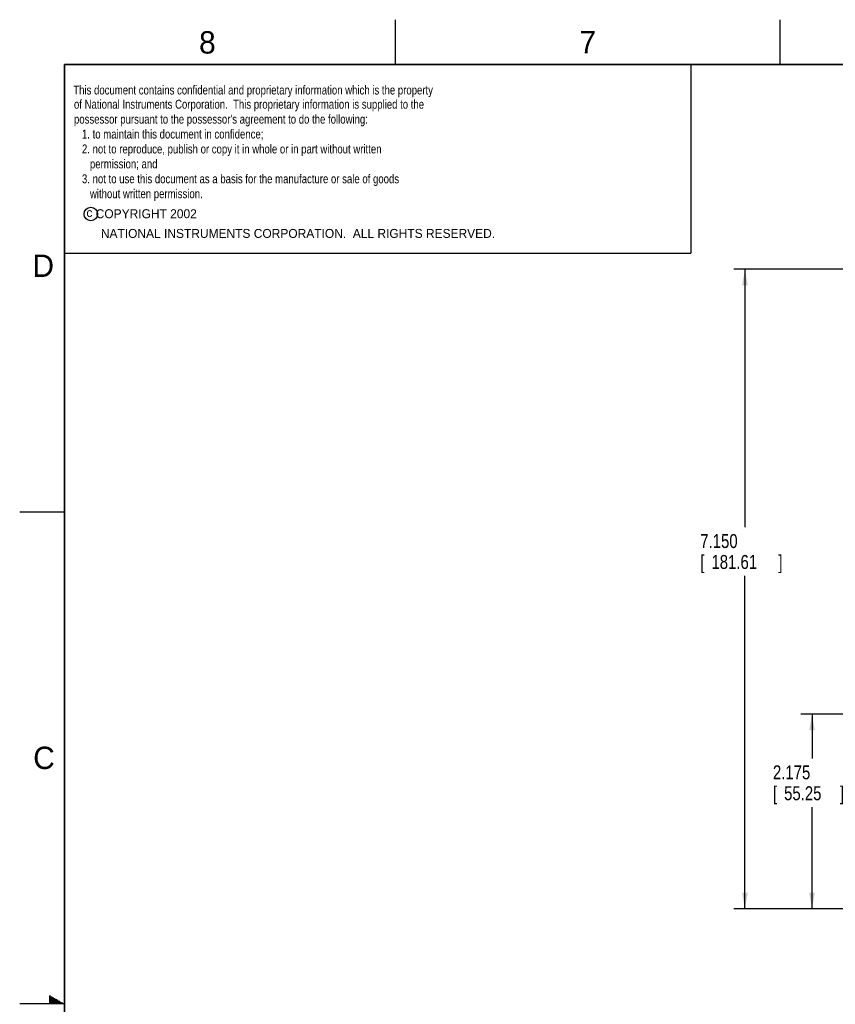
# Model space of a CAD drawing. Header units: inches. Extents: x 0 to 34, y 0 to 22.
# Tile 56 of 66: x 0 to 9.1, y 11 to 22. Entities that reach past the tile are written whole.
import ezdxf

# ---------------------------------------------------------------- set-up
doc = ezdxf.new("R2010")
doc.units = ezdxf.units.IN
doc.header["$LTSCALE"] = 1.87
doc.header["$MEASUREMENT"] = 0
doc.layers.get('0').update_dxf_attribs({"linetype": 'CONTINUOUS'})
doc.layers.add('DETAIL', color=7, linetype='CONTINUOUS')
doc.layers.add('DIMENSIONS', color=7, linetype='CONTINUOUS')
doc.styles.get("Standard").update_dxf_attribs({"font": 'txt', "width": 0.8})
doc.styles.add('TEXTSTYLE_1', font='txt')
doc.dimstyles.new('DIMSTYLE_2', dxfattribs={"dimtxt": 0.156, "dimasz": 0.18, "dimexe": 0.18, "dimexo": 0.0625, "dimgap": 0.09, "dimtad": 0, "dimtih": 1, "dimtoh": 1, "dimdec": 3, "dimzin": 4, "dimdsep": 46, "dimtxsty": 'STANDARD', "dimblk": '_FILLED', "dimblk1": '_FILLED', "dimblk2": '_FILLED', "dimcen": 0.09, "dimadec": 0, "dimazin": 0, "dimtp": 0.001, "dimtm": 0.001, "dimtfac": 1, "dimtdec": 3, "dimtofl": 0, "dimtmove": 0, "dimatfit": 3, "dimldrblk": '_FILLED', "dimfxl": 1, "dimtolj": 1, "dimtzin": 4, "dimarcsym": 0})

# ---------------------------------------------------------------- blocks, each defined once
blk = doc.blocks.new('_FILLED')
at = {"color": 0, "linetype": 'BYBLOCK'}
blk.add_solid([(0, 0), (-1, 0.174), (-1, -0.174)], dxfattribs=at)
blk = doc.blocks.new('*D16')
at = {"layer": 'DIMENSIONS', "color": 2, "linetype": 'CONTINUOUS'}
for p, q in [((14.583, 14.237), (8.73, 14.237)), ((8.855, 14.237), (8.855, 13.744)), ((8.855, 12.062), (8.855, 13.198)), ((11.793, 12.062), (8.73, 12.062))]:
    blk.add_line(p, q, dxfattribs=at)
at = {"layer": 'DIMENSIONS', "color": 2, "linetype": 'CONTINUOUS', "xscale": 0.18, "yscale": 0.18, "zscale": 0.18}
for p, rotation in [((8.855, 14.237), 90), ((8.855, 12.062), 270)]:
    blk.add_blockref('_FILLED', p, dxfattribs=dict(at, rotation=rotation))
at = {"layer": 'DIMENSIONS', "color": 2, "linetype": 'CONTINUOUS', "width": 0.8}
for s, p in [('2.175', (8.418, 13.51)), ('[', (8.418, 13.276)), ('55.25', (8.543, 13.276)), (']', (9.167, 13.276))]:
    blk.add_text(s, height=0.156, dxfattribs=at).set_placement(p)
blk = doc.blocks.new('*D19')
at = {"layer": 'DIMENSIONS', "color": 2, "linetype": 'CONTINUOUS'}
for p, q in [((13.008, 19.212), (7.98, 19.212)), ((8.105, 19.212), (8.105, 16.329)), ((8.105, 12.062), (8.105, 15.783)), ((11.793, 12.062), (7.98, 12.062))]:
    blk.add_line(p, q, dxfattribs=at)
at = {"layer": 'DIMENSIONS', "color": 2, "linetype": 'CONTINUOUS', "xscale": 0.18, "yscale": 0.18, "zscale": 0.18}
for p, rotation in [((8.105, 19.212), 90), ((8.105, 12.062), 270)]:
    blk.add_blockref('_FILLED', p, dxfattribs=dict(at, rotation=rotation))
at = {"layer": 'DIMENSIONS', "color": 2, "linetype": 'CONTINUOUS', "width": 0.8}
for s, p in [('7.150', (7.606, 16.095)), ('[', (7.606, 15.861)), ('181.61', (7.731, 15.861)), (']', (8.479, 15.861))]:
    blk.add_text(s, height=0.156, dxfattribs=at).set_placement(p)

msp = doc.modelspace()

# ---------------------------------------------------------------- linework, layer by layer
at = {"color": 2, "linetype": 'CONTINUOUS'}
for p, q in [((0.5, 21.5), (7.5, 21.5)), ((0.5, 21.5), (0.5, 19.3906)), ((7.5, 21.5), (7.5, 19.3906)), ((0.5, 19.3906), (7.5, 19.3906))]:
    msp.add_line(p, q, dxfattribs=at)
at = {"layer": 'DETAIL', "color": 2, "linetype": 'CONTINUOUS'}
for p, q in [((4.2, 21.5), (4.2, 22)), ((8.5, 21.5), (8.5, 22)), ((0, 16.5), (0.5, 16.5)), ((0.3303, 11.09), (0.3441, 11.09)), ((0.3303, 11.08), (0.3614, 11.08)), ((0.3303, 11.07), (0.3787, 11.07)), ((0.3303, 11.06), (0.3961, 11.06)), ((0.3303, 11.05), (0.4134, 11.05)), ((0.3303, 11.04), (0.4307, 11.04)), ((0.3303, 11.03), (0.448, 11.03)), ((0.3303, 11.02), (0.4653, 11.02)), ((0.3303, 11.01), (0.4827, 11.01)), ((0.5, 11), (0, 11))]:
    msp.add_line(p, q, dxfattribs=at)
at = {"layer": 'DETAIL', "color": 7, "linetype": 'CONTINUOUS', "const_width": 0.02}
for points in [[(0.5, 21.5), (0.5, 0.5)], [(33.5, 21.5), (0.5, 21.5)]]:
    msp.add_lwpolyline(points, dxfattribs=at)
at = {"layer": 'DETAIL', "color": 2, "linetype": 'CONTINUOUS'}
msp.add_circle((0.7951, 19.8278), 0.0754, dxfattribs=at)

# ---------------------------------------------------------------- texts
at = {"color": 2, "linetype": 'CONTINUOUS', "insert": (0.8125, 19.8813), "char_height": 0.1, "width": 1.5, "attachment_point": 1, "style": 'TEXTSTYLE_1'}
msp.add_mtext(' COPYRIGHT 2002', dxfattribs=at)
at = {"layer": 'DETAIL', "color": 2, "linetype": 'CONTINUOUS'}
for s, height, p in [('8', 0.25, (2.0046, 21.6213)), ('7', 0.25, (6.2556, 21.6243)), ('c', 0.1, (0.7457, 19.7939)), ('NATIONAL INSTRUMENTS CORPORATION.  ALL RIGHTS RESERVED.', 0.1, (0.9071, 19.5611)), ('D', 0.25, (0.1424, 19.125)), ('C', 0.25, (0.1508, 13.6246))]:
    msp.add_text(s, height=height, dxfattribs=at).set_placement(p)
at = {"layer": 'DETAIL', "color": 2, "linetype": 'CONTINUOUS', "char_height": 0.1, "width": 6.8, "attachment_point": 1}
for s, insert in [('This document contains confidential and proprietary information which is the property', (0.599, 21.2641)), ("of National Instruments Corporation.  This proprietary information is supplied to the\\Ppossessor pursuant to the possessor's agreement to do the following:\\P   1. to maintain this document in confidence;\\P   2. not to reproduce, publish or copy it in whole or in part without written\\P      permission; and\\P   3. not to use this document as a basis for the manufacture or sale of goods\\P      without written permission.", (0.6067, 21.1051))]:
    msp.add_mtext(s, dxfattribs=dict(at, insert=insert))

# ---------------------------------------------------------------- dimensions: what is measured, and where the dimension line sits
at = {"layer": 'DIMENSIONS', "color": 2, "linetype": 'CONTINUOUS'}
for base, p1, p2, angle, picture, middle in [((8.1051, 12.0619), (13.0076, 19.2119), (11.7926, 12.0619), 270, '*D19', (8.1051, 16.0557)), ((8.8551, 14.2369), (11.7926, 12.0619), (14.5826, 14.2369), 90, '*D16', (8.8551, 13.4711))]:
    dim = msp.add_linear_dim(base=base, p1=p1, p2=p2, angle=angle, dimstyle='DIMSTYLE_2', dxfattribs=at)
    dim.commit()
    dim.dimension.update_dxf_attribs({"geometry": picture, "text_midpoint": middle, "dimtype": 160})

doc.saveas('drawing.dxf')
